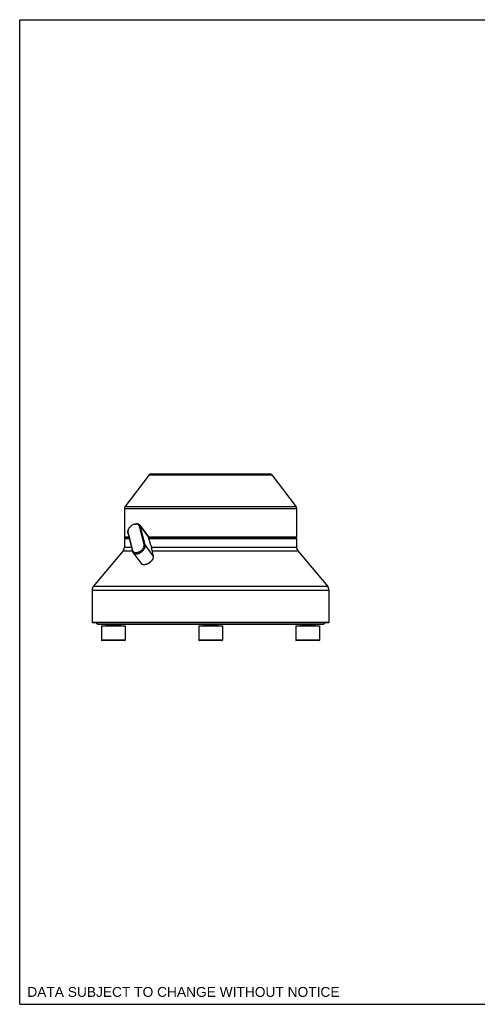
# Model space of a CAD drawing. Header units: inches. Extents: x 0 to 27.5, y 0 to 21.2.
# Tile 1 of 2: x 0 to 9.9, y 0 to 21.2. Entities that reach past the tile are written whole.
import ezdxf

# ---------------------------------------------------------------- set-up
doc = ezdxf.new("R2010")
doc.units = ezdxf.units.IN
doc.header["$LTSCALE"] = 1.5125
doc.header["$MEASUREMENT"] = 0
doc.layers.get('0').update_dxf_attribs({"linetype": 'CONTINUOUS'})
for name, color, linetype in [('_11670', 7, 'CONTINUOUS'), ('_12550', 7, 'CONTINUOUS'), ('_4945', 7, 'CONTINUOUS'), ('_5440', 7, 'CONTINUOUS'), ('_6090', 7, 'CONTINUOUS')]:
    doc.layers.add(name, color=color, linetype=linetype)
doc.styles.get("Standard").update_dxf_attribs({"font": 'arial.ttf'})

msp = doc.modelspace()

# ---------------------------------------------------------------- linework, layer by layer
at = {"color": 7, "linetype": 'Continuous'}
for p, q in [((0, 0), (0, 21.25)), ((0, 21.25), (27.5, 21.25)), ((0, 0), (27.5, 0))]:
    msp.add_line(p, q, dxfattribs=at)
at = {"layer": '_11670', "color": 7, "linetype": 'Continuous'}
msp.add_line((1.7008, 8.2007), (6.5432, 8.2007), dxfattribs=at)
for centre, start, end in [((1.7008, 8.2598), 207.89003, 270), ((6.5433, 8.2598), 270, 332.10997)]:
    msp.add_arc(centre, 0.0591, start, end, dxfattribs=at)
at = {"layer": '_12550', "color": 7, "linetype": 'Continuous'}
for p, q in [((2.7953, 11.4252), (2.2737, 10.7331)), ((2.7953, 11.4252), (5.4488, 11.4252)), ((2.8424, 11.4488), (5.4016, 11.4488)), ((5.4488, 11.4252), (5.9704, 10.7331)), ((2.2618, 10.6976), (2.2618, 10.0787)), ((2.2618, 10.6976), (5.9823, 10.6976)), ((5.9704, 10.7331), (2.2737, 10.7331)), ((5.9823, 10.6976), (5.9823, 10.0787)), ((2.2697, 10.0708), (2.2618, 10.0787)), ((2.3581, 10.0787), (2.2618, 10.0787)), ((2.3601, 10.0708), (2.2697, 10.0708)), ((5.9823, 10.0787), (2.7809, 10.0787)), ((5.9744, 10.0708), (2.7829, 10.0708)), ((5.9744, 10.0708), (5.9823, 10.0787))]:
    msp.add_line(p, q, dxfattribs=at)
for centre, start, end in [((2.8424, 11.3897), 90, 143), ((5.4016, 11.3897), 37, 90), ((2.3209, 10.6976), 143, 180), ((5.9232, 10.6976), 0, 37)]:
    msp.add_arc(centre, 0.0591, start, end, dxfattribs=at)
at = {"layer": '_4945', "color": 7, "linetype": 'Continuous'}
for p, q in [((1.7676, 8.1653), (1.7676, 7.8602)), ((1.7676, 8.1653), (2.2794, 8.1653)), ((1.866, 8.2007), (1.866, 8.1751)), ((2.181, 8.1751), (1.866, 8.1751)), ((2.181, 8.2007), (2.181, 8.1751)), ((2.2794, 8.1653), (2.2794, 7.8602)), ((3.8661, 8.1653), (4.3779, 8.1653)), ((3.8661, 8.1653), (3.8661, 7.8602)), ((3.9646, 8.2007), (3.9646, 8.1751)), ((4.2795, 8.1751), (3.9646, 8.1751)), ((4.2795, 8.2007), (4.2795, 8.1751)), ((4.3779, 8.1653), (4.3779, 7.8602)), ((5.9647, 8.1653), (6.4765, 8.1653)), ((5.9647, 8.1653), (5.9647, 7.8602)), ((6.0631, 8.2007), (6.0631, 8.1751)), ((6.3781, 8.1751), (6.0631, 8.1751)), ((6.3781, 8.2007), (6.3781, 8.1751)), ((6.4765, 8.1653), (6.4765, 7.8602)), ((2.2794, 7.8602), (1.7676, 7.8602)), ((2.2695, 7.8503), (1.7776, 7.8503)), ((4.3779, 7.8602), (3.8661, 7.8602)), ((4.3681, 7.8503), (3.876, 7.8503)), ((6.4765, 7.8602), (5.9647, 7.8602)), ((6.4666, 7.8503), (5.9745, 7.8503))]:
    msp.add_line(p, q, dxfattribs=at)
for centre, start, end in [((1.8562, 8.1751), 270, 360), ((2.1908, 8.1751), 180, 270), ((3.9547, 8.1751), 270, 360), ((4.2894, 8.1751), 180, 270), ((6.0533, 8.1751), 270, 360), ((6.3879, 8.1751), 180, 270), ((1.7774, 7.8602), 180, 270), ((2.2695, 7.8602), 270, 359.11334), ((3.876, 7.8602), 180, 270), ((4.3681, 7.8602), 270, 360), ((5.9745, 7.8602), 180, 270), ((6.4666, 7.8602), 270, 360)]:
    msp.add_arc(centre, 0.00984, start, end, dxfattribs=at)
at = {"layer": '_5440', "color": 7, "linetype": 'Continuous'}
for p, q in [((2.3501, 10.2549), (2.3438, 10.2415)), ((2.3501, 10.2549), (2.3463, 10.246)), ((2.4968, 10.3637), (2.5114, 10.3659)), ((2.5203, 10.365), (2.5109, 10.365)), ((2.5795, 10.3237), (2.6848, 9.9164)), ((2.5795, 10.3237), (2.6059, 10.3202)), ((2.5962, 10.3407), (2.7689, 10.1079)), ((2.7112, 9.9129), (2.6059, 10.3202)), ((2.6059, 10.3202), (2.7786, 10.0874)), ((2.3335, 10.1737), (2.3412, 10.1955)), ((2.3335, 10.1737), (2.4389, 9.7663)), ((2.4465, 9.7881), (2.3412, 10.1955)), ((2.7786, 10.0874), (2.8224, 9.9181)), ((2.4465, 9.7881), (2.4389, 9.7663)), ((2.7112, 9.9129), (2.6848, 9.9164)), ((2.884, 9.68), (2.7112, 9.9129)), ((2.8224, 9.9181), (2.8337, 9.9029)), ((2.8402, 9.8493), (2.884, 9.68)), ((2.8515, 9.8341), (2.8402, 9.8493)), ((2.8424, 9.8787), (2.8503, 9.8483)), ((2.4486, 9.7458), (2.6213, 9.5129)), ((2.7843, 9.5177), (2.7726, 9.5109))]:
    msp.add_line(p, q, dxfattribs=at)
for points in [[(2.3438, 10.2415), (2.3394, 10.2314), (2.3358, 10.221), (2.3333, 10.2109), (2.3318, 10.201), (2.3313, 10.1914), (2.3319, 10.1823), (2.3335, 10.1737)], [(2.3463, 10.246), (2.3432, 10.2369), (2.3409, 10.228), (2.3396, 10.2194), (2.3392, 10.211), (2.3397, 10.2031), (2.3412, 10.1955)], [(2.4386, 10.3434), (2.4283, 10.3375), (2.4183, 10.331), (2.4085, 10.324), (2.3992, 10.3164), (2.3903, 10.3084), (2.3819, 10.3001), (2.3742, 10.2915), (2.3671, 10.2826), (2.3607, 10.2735), (2.3551, 10.2644), (2.3501, 10.2549)], [(2.4968, 10.3637), (2.4911, 10.3627), (2.4808, 10.3603), (2.4703, 10.3572), (2.4597, 10.3533), (2.4492, 10.3487), (2.4386, 10.3434)], [(2.5109, 10.365), (2.5012, 10.3643), (2.4968, 10.3637)], [(2.5962, 10.3407), (2.5948, 10.3425), (2.5892, 10.3485), (2.5827, 10.3538), (2.5753, 10.3583), (2.5671, 10.3619), (2.5581, 10.3646), (2.5485, 10.3665), (2.5383, 10.3674), (2.5275, 10.3674), (2.5163, 10.3666), (2.5114, 10.3659)], [(2.5795, 10.3237), (2.5771, 10.3308), (2.5739, 10.3373), (2.5698, 10.3432), (2.5649, 10.3485), (2.5591, 10.3531), (2.5527, 10.357), (2.5455, 10.3602), (2.5377, 10.3626), (2.5293, 10.3642), (2.5203, 10.365)], [(2.6059, 10.3202), (2.6032, 10.3283), (2.5995, 10.3357), (2.5962, 10.3407)], [(2.7689, 10.1079), (2.7723, 10.1029), (2.776, 10.0954), (2.7786, 10.0874)], [(2.4465, 9.7881), (2.4489, 9.781), (2.4521, 9.7745), (2.4562, 9.7686), (2.4611, 9.7633), (2.4669, 9.7587), (2.4733, 9.7548), (2.4805, 9.7516), (2.4883, 9.7492), (2.4968, 9.7476), (2.5057, 9.7468), (2.5151, 9.7468), (2.5248, 9.7476), (2.5349, 9.7491), (2.5453, 9.7515), (2.5557, 9.7546), (2.5663, 9.7585), (2.5768, 9.7631), (2.5874, 9.7684)], [(2.5874, 9.7684), (2.5977, 9.7743), (2.6078, 9.7808), (2.6175, 9.7879), (2.6268, 9.7954), (2.6357, 9.8034), (2.6441, 9.8117), (2.6518, 9.8203), (2.6589, 9.8292), (2.6653, 9.8383), (2.6709, 9.8474), (2.6757, 9.8566), (2.6797, 9.8658), (2.6828, 9.8749), (2.6851, 9.8838), (2.6864, 9.8924), (2.6868, 9.9008), (2.6863, 9.9088), (2.6848, 9.9164)], [(2.5998, 9.7438), (2.6116, 9.7505), (2.6231, 9.7579), (2.6343, 9.766), (2.6449, 9.7746), (2.6551, 9.7837), (2.6646, 9.7932), (2.6735, 9.8031), (2.6816, 9.8133), (2.6889, 9.8236), (2.6953, 9.8341), (2.7008, 9.8446), (2.7054, 9.8551), (2.709, 9.8655), (2.7115, 9.8757), (2.713, 9.8856), (2.7135, 9.8951), (2.7129, 9.9042), (2.7112, 9.9129)], [(2.8337, 9.9029), (2.8353, 9.8986), (2.8369, 9.8944), (2.8384, 9.8903), (2.8398, 9.8863), (2.8411, 9.8824), (2.8424, 9.8787)], [(2.8515, 9.8341), (2.8488, 9.8233), (2.8477, 9.8201)], [(2.8503, 9.8483), (2.8506, 9.8457), (2.851, 9.8432), (2.8512, 9.8408), (2.8514, 9.8384), (2.8514, 9.8362), (2.8515, 9.8341)], [(2.4389, 9.7663), (2.4416, 9.7583), (2.4453, 9.7508), (2.4486, 9.7458)], [(2.4486, 9.7458), (2.4499, 9.744), (2.4556, 9.738), (2.4621, 9.7327), (2.4695, 9.7282), (2.4777, 9.7246), (2.4867, 9.7219), (2.4963, 9.72), (2.5065, 9.7191), (2.5173, 9.7191), (2.5284, 9.72), (2.54, 9.7218), (2.5518, 9.7245), (2.5638, 9.7281), (2.5758, 9.7325), (2.5879, 9.7377), (2.5998, 9.7438)], [(2.8737, 9.6121), (2.8647, 9.5941), (2.8587, 9.5844), (2.852, 9.5748), (2.8445, 9.5655), (2.8363, 9.5563), (2.8275, 9.5475), (2.8181, 9.5391), (2.8082, 9.5311), (2.7979, 9.5237), (2.7873, 9.5168), (2.7763, 9.5105)], [(2.868, 9.6013), (2.8616, 9.5908), (2.8543, 9.5804), (2.8462, 9.5703), (2.8373, 9.5604), (2.8278, 9.5509), (2.8177, 9.5418), (2.807, 9.5332), (2.7958, 9.5251), (2.7843, 9.5177)], [(2.884, 9.68), (2.8856, 9.6714), (2.8862, 9.6623), (2.8857, 9.6527), (2.8842, 9.6428), (2.8817, 9.6327), (2.8781, 9.6223), (2.8737, 9.6121)], [(2.7061, 9.4878), (2.7012, 9.4871), (2.69, 9.4862), (2.6792, 9.4863), (2.669, 9.4872), (2.6594, 9.489), (2.6505, 9.4918), (2.6422, 9.4954), (2.6348, 9.4999), (2.6283, 9.5051), (2.6227, 9.5112), (2.6213, 9.5129)], [(2.7245, 9.4917), (2.7127, 9.4889), (2.7061, 9.4878)], [(2.7763, 9.5105), (2.7652, 9.5049), (2.7541, 9.5001), (2.7429, 9.496), (2.7318, 9.4927), (2.7209, 9.4902), (2.7149, 9.4891)], [(2.7726, 9.5109), (2.7606, 9.5049), (2.7486, 9.4997), (2.7365, 9.4952), (2.7245, 9.4917)]]:
    msp.add_lwpolyline(points, dxfattribs=at)
at = {"layer": '_6090', "color": 7, "linetype": 'Continuous'}
for p, q in [((2.2697, 10.0629), (2.2618, 10.0551)), ((2.2618, 10.0551), (2.2618, 9.8597)), ((2.2618, 10.0551), (2.3642, 10.0551)), ((2.2697, 10.0629), (2.3622, 10.0629)), ((2.3307, 10.0669), (2.3268, 10.0629)), ((2.3307, 10.0708), (2.3307, 10.0669)), ((2.3612, 10.0669), (2.3307, 10.0669)), ((5.9134, 10.0669), (2.7839, 10.0669)), ((2.7849, 10.0629), (5.9744, 10.0629)), ((2.787, 10.0551), (5.9823, 10.0551)), ((5.9134, 10.0708), (5.9134, 10.0669)), ((5.9134, 10.0669), (5.9173, 10.0629)), ((5.9744, 10.0629), (5.9823, 10.0551)), ((5.9823, 10.0551), (5.9823, 9.8597)), ((2.2342, 9.7838), (1.5906, 9.0168)), ((2.2342, 9.7838), (2.4344, 9.7838)), ((2.4147, 9.8597), (2.2618, 9.8597)), ((5.9823, 9.8597), (2.8473, 9.8597)), ((2.8571, 9.7838), (6.0099, 9.7838)), ((6.0099, 9.7838), (6.6535, 9.0168)), ((1.563, 8.9409), (1.563, 8.2401)), ((1.563, 8.9409), (6.6811, 8.9409)), ((6.6535, 9.0168), (1.5906, 9.0168)), ((6.6811, 8.9409), (6.6811, 8.2401)), ((1.5709, 8.2322), (1.563, 8.2401)), ((6.6811, 8.2401), (1.563, 8.2401)), ((6.6732, 8.2322), (1.5709, 8.2322)), ((6.6732, 8.2322), (6.6811, 8.2401))]:
    msp.add_line(p, q, dxfattribs=at)
for centre, start, end in [((2.1437, 9.8597), 320, 360), ((6.1004, 9.8597), 180, 220), ((1.6811, 8.9409), 140, 180), ((6.563, 8.9409), 0, 40)]:
    msp.add_arc(centre, 0.1181, start, end, dxfattribs=at)

# ---------------------------------------------------------------- texts
at = {"color": 2, "linetype": 'Continuous', "insert": (0.1643, 0.3732), "char_height": 0.2125, "width": 6.732063, "attachment_point": 1, "line_spacing_factor": 0.9}
msp.add_mtext('DATA SUBJECT TO CHANGE WITHOUT NOTICE', dxfattribs=at)

doc.saveas('drawing.dxf')
